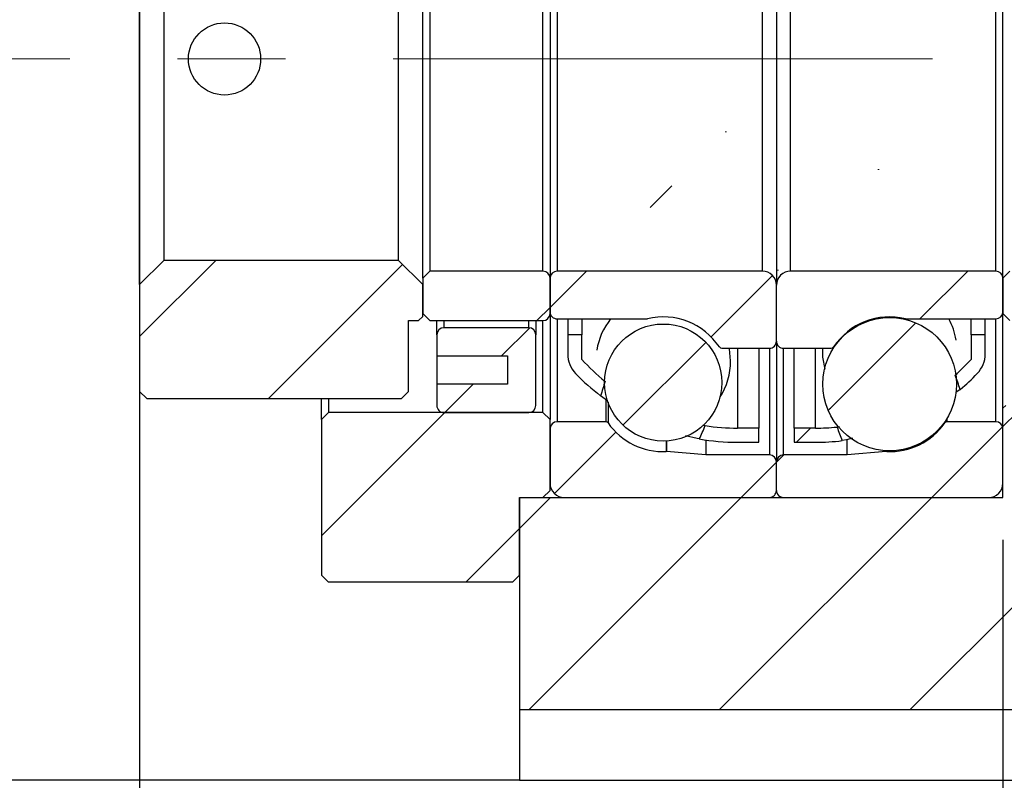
# Model space of a CAD drawing. Header units: millimetres. Extents: x 28 to 285, y 4 to 200.
# Tile 4 of 6: x 225 to 248, y 37 to 55. Entities that reach past the tile are written whole.
import ezdxf

# ---------------------------------------------------------------- set-up
doc = ezdxf.new("R2010")
doc.units = ezdxf.units.MM
doc.linetypes.add('CENTERX2', pattern=[20.319999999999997, 12.7, -2.54, 2.54, -2.54])
doc.layers.add('圖層0', color=7, linetype='Continuous')
doc.styles.add('SLDTEXTSTYLE0', font='TXT', dxfattribs={"width": 0.7})
doc.dimstyles.new('SLDDIMSTYLE1', dxfattribs={"dimtxt": 0.18, "dimasz": 2.5, "dimexe": 0, "dimexo": 0.0625, "dimgap": 0, "dimtad": 0, "dimtih": 1, "dimtoh": 1, "dimdec": 0, "dimrnd": 1e-09, "dimzin": 0, "dimdsep": 46, "dimtxsty": 'Standard', "dimsah": 1, "dimcen": 0.09, "dimadec": 0, "dimazin": 0, "dimtfac": 2.5, "dimtdec": 0, "dimtofl": 0, "dimtmove": 0, "dimatfit": 3, "dimfxl": 0, "dimfrac": 2, "dimtolj": 1, "dimtzin": 0, "dimarcsym": 0})
doc.dimstyles.new('SLDDIMSTYLE3', dxfattribs={"dimtxt": 3.389973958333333, "dimasz": 2.5, "dimexe": 0, "dimexo": 0.0625, "dimgap": 0.8474934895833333, "dimtad": 1, "dimlfac": 3, "dimrnd": 1e-09, "dimzin": 12, "dimdsep": 46, "dimtxsty": 'SLDTEXTSTYLE0', "dimsah": 1, "dimcen": 0.09, "dimadec": 0, "dimazin": 3, "dimtfac": 1, "dimtofl": 0, "dimtmove": 0, "dimatfit": 3, "dimfxl": 0, "dimfrac": 2, "dimtolj": 1, "dimtzin": 12, "dimarcsym": 0})
doc.dimstyles.new('SLDDIMSTYLE5', dxfattribs={"dimtxt": 3.389973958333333, "dimasz": 2.5, "dimexe": 0, "dimexo": 0.0625, "dimgap": 0.8474934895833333, "dimtad": 1, "dimlfac": 3, "dimrnd": 1e-09, "dimzin": 12, "dimdsep": 46, "dimtxsty": 'SLDTEXTSTYLE0', "dimsah": 1, "dimcen": 0.09, "dimadec": 0, "dimazin": 3, "dimtfac": 1, "dimtmove": 0, "dimatfit": 0, "dimfxl": 0, "dimfrac": 2, "dimtolj": 1, "dimtzin": 12, "dimarcsym": 0})
pattern_1 = [(45, (0, 0), (-2.245064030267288, 2.245064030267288), [])]

# ---------------------------------------------------------------- blocks, each defined once
blk = doc.blocks.new('_D_13')
at = {"layer": '圖層0', "color": 7}
for p, q in [((227.4061967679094, 58.66205020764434), (227.4061967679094, 26.00049713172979)), ((247.7395301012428, 43.01205020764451), (247.7395301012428, 26.00049713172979)), ((227.4061967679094, 27.00049713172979), (247.7395301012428, 27.00049713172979))]:
    blk.add_line(p, q, dxfattribs=at)
for points in [[(227.4061967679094, 27.00049713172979), (230.7961707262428, 26.47896267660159), (230.7961707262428, 27.522031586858)], [(247.7395301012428, 27.00049713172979), (244.3495561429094, 27.522031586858), (244.3495561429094, 26.47896267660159)]]:
    blk.add_solid(points, dxfattribs=at)
at = {"layer": '圖層0', "color": 7, "char_height": 3.175, "attachment_point": 1, "style": 'SLDTEXTSTYLE0'}
for s, insert in [('(', (235.5281638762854, 31.09328726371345)), (')', (240.831589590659, 31.09328726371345)), ('61', (236.8569601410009, 31.09328726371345))]:
    blk.add_mtext(s, dxfattribs=dict(at, insert=insert))
blk = doc.blocks.new('_D_14')
at = {"layer": '圖層0', "color": 7}
for p, q in [((247.7395301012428, 43.01205020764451), (247.7395301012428, 26.00049713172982)), ((251.4061967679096, 36.34538354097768), (251.4061967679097, 26.00049713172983)), ((247.7395301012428, 27.00049713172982), (241.2203494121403, 27.00049713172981)), ((247.7395301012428, 27.00049713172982), (251.4061967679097, 27.00049713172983)), ((251.4061967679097, 27.00049713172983), (259.9304370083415, 27.00049713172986))]:
    blk.add_line(p, q, dxfattribs=at)
for points in [[(247.7395301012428, 27.00049713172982), (244.3495561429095, 27.52203158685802), (244.3495561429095, 26.47896267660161)], [(251.4061967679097, 27.00049713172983), (254.796170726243, 26.47896267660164), (254.796170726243, 27.52203158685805)]]:
    blk.add_solid(points, dxfattribs=at)
at = {"layer": '圖層0', "color": 7, "insert": (255.9558074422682, 31.09328726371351), "char_height": 3.175, "attachment_point": 1, "style": 'SLDTEXTSTYLE0'}
blk.add_mtext('11', dxfattribs=at)
blk = doc.blocks.new('_D_18')
at = {"layer": '圖層0', "color": 7}
for p, q in [((257.9431222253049, 59.34538354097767), (257.9431222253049, 69.36789196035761)), ((248.5728634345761, 59.34538354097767), (258.9431222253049, 59.34538354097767)), ((257.9431222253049, 59.34538354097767), (257.9431222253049, 49.34538354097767)), ((248.5728634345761, 49.34538354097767), (258.9431222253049, 49.34538354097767))]:
    blk.add_line(p, q, dxfattribs=at)
for points in [[(257.9431222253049, 59.34538354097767), (257.4215877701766, 55.95540958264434), (258.4646566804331, 55.95540958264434)], [(257.9431222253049, 49.34538354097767), (258.4646566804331, 52.73535749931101), (257.4215877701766, 52.73535749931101)]]:
    blk.add_solid(points, dxfattribs=at)
at = {"layer": '圖層0', "color": 7, "char_height": 3.175, "attachment_point": 1, "rotation": 90.00000000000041, "style": 'SLDTEXTSTYLE0'}
for s, insert in [('30', (253.8503318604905, 65.39326192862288)), ('%%c', (253.8503318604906, 61.37159545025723))]:
    blk.add_mtext(s, dxfattribs=dict(at, insert=insert))

msp = doc.modelspace()

# ---------------------------------------------------------------- hatches: boundary and pattern name
at = {"layer": '圖層0', "linetype": 'Continuous', "lineweight": 18}
h = msp.add_hatch(dxfattribs=at)
h.set_pattern_fill('ANSI31', color=256, style=0)
h.set_pattern_definition(pattern_1)
edge = h.paths.add_edge_path(flags=0)
edge.add_ellipse((242.206414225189, 54.34538354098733), major_axis=(19.99899203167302, -53.46773633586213), ratio=0.02686027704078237, start_angle=81.0498738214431, end_angle=81.41130713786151, ccw=False)
edge.add_arc((243.3228634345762, 50.61179247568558), 5.299742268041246, 310.0981584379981, 316.0102846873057)
edge.add_arc((246.6561967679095, 47.39398601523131), 0.6666666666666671, 316.0102846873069, 360.0000000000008)
edge.add_line((247.3228634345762, 47.39398601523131), (247.3228634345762, 47.84538354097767))
edge.add_line((247.3228634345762, 47.84538354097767), (246.9895301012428, 47.84538354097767))
edge.add_line((246.9895301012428, 47.84538354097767), (246.9895301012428, 47.26205020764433))
edge.add_arc((243.3228634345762, 50.61179247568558), 4.966408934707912, 311.490994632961, 317.5862369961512, ccw=False)
h = msp.add_hatch(dxfattribs=at)
h.set_pattern_fill('ANSI31', color=256, style=0)
h.set_pattern_definition(pattern_1)
edge = h.paths.add_edge_path(flags=0)
edge.add_arc((238.1561967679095, 47.39398601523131), 0.6666666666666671, 180, 223.9897153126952)
edge.add_arc((241.4895301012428, 50.61179247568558), 5.299742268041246, 223.989715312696, 232.5201576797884)
edge.add_ellipse((242.6059793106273, 54.34538354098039), major_axis=(-5.629427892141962, -14.97758208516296), ratio=0.09582988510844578, start_angle=302.52190585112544, end_angle=304.0503568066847, ccw=False)
edge.add_arc((241.4895301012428, 50.61179247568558), 4.966408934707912, 222.4137630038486, 231.0768909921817, ccw=False)
edge.add_line((237.8228634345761, 47.26205020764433), (237.8228634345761, 47.84538354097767))
edge.add_line((237.8228634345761, 47.84538354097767), (237.4895301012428, 47.84538354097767))
edge.add_line((237.4895301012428, 47.84538354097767), (237.4895301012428, 47.39398601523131))
h = msp.add_hatch(dxfattribs=at)
h.set_pattern_fill('ANSI31', color=256, style=0)
h.set_pattern_definition(pattern_1)
edge = h.paths.add_edge_path(flags=0)
edge.add_arc((243.3228634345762, 50.61179247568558), 4.966408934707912, 270, 275.8927247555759, ccw=False)
edge.add_line((243.3228634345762, 45.64538354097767), (242.8228634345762, 45.64538354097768))
edge.add_line((242.8228634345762, 45.64538354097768), (242.8228634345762, 45.31205020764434))
edge.add_line((242.8228634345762, 45.31205020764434), (243.3228634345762, 45.31205020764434))
edge.add_arc((243.3228634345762, 50.61179247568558), 5.299742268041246, 270.0000000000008, 276.8466302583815)
edge.add_ellipse((242.206414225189, 54.34538354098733), major_axis=(19.99899203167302, -53.46773633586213), ratio=0.02686027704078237, start_angle=278.7599221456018, end_angle=279.1095316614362, ccw=False)
h = msp.add_hatch(dxfattribs=at)
h.set_pattern_fill('ANSI31', color=256, style=0)
h.set_pattern_definition(pattern_1)
edge = h.paths.add_edge_path(flags=0)
edge.add_line((241.9895301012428, 45.31205020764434), (241.9895301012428, 45.64538354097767))
edge.add_line((241.9895301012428, 45.64538354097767), (241.4895301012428, 45.64538354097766))
edge.add_arc((241.4895301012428, 50.61179247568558), 4.966408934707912, 261.19714753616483, 270, ccw=False)
edge.add_ellipse((242.6059793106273, 54.34538354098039), major_axis=(-5.629427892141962, -14.97758208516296), ratio=0.09582988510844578, start_angle=55.36643687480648, end_angle=56.85186396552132, ccw=False)
edge.add_arc((241.4895301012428, 50.61179247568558), 5.299742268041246, 260.2014962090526, 270.0000000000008)
edge.add_line((241.4895301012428, 45.31205020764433), (241.9895301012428, 45.31205020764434))
h = msp.add_hatch(dxfattribs=at)
h.set_pattern_fill('ANSI31', color=256, style=0)
h.set_pattern_definition(pattern_1)
h.paths.add_polyline_path([(233.9728634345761, 48.178716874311), (234.0728634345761, 48.27871687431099), (234.0728634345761, 49.02871687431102), (233.5061967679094, 49.59538354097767), (227.9728634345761, 49.59538354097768), (227.4061967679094, 49.02871687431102), (227.4061967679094, 46.51205020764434), (227.5728634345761, 46.34538354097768), (233.5728634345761, 46.34538354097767), (233.7395301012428, 46.51205020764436), (233.7395301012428, 48.17871687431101)], flags=0)
h = msp.add_hatch(dxfattribs=at)
h.set_pattern_fill('ANSI31', color=256, style=0)
h.set_pattern_definition(pattern_1)
edge = h.paths.add_edge_path(flags=0)
edge.add_line((234.2395301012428, 49.34538354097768), (234.0728634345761, 49.17871687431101))
edge.add_line((234.0728634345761, 49.17871687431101), (234.0728634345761, 48.34538354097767))
edge.add_line((234.0728634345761, 48.34538354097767), (234.2395301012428, 48.17871687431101))
edge.add_line((234.2395301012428, 48.17871687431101), (236.9061967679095, 48.17871687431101))
edge.add_arc((236.9061967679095, 48.34538354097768), 0.1666666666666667, 270.0000000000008, 360.0000000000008)
edge.add_line((237.0728634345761, 48.34538354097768), (237.0728634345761, 49.17871687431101))
edge.add_arc((236.9061967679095, 49.17871687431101), 0.1666666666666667, 0, 90)
edge.add_line((236.9061967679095, 49.34538354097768), (234.2395301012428, 49.34538354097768))
h = msp.add_hatch(dxfattribs=at)
h.set_pattern_fill('ANSI31', color=256, style=0)
h.set_pattern_definition(pattern_1)
edge = h.paths.add_edge_path(flags=0)
edge.add_line((242.0728634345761, 49.34538354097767), (237.2395301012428, 49.34538354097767))
edge.add_arc((237.2395301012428, 49.178716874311), 0.1666666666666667, 90, 180)
edge.add_line((237.0728634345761, 49.178716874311), (237.0728634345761, 48.38705020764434))
edge.add_arc((237.2395301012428, 48.38705020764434), 0.1666666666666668, 180.0000000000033, 270.0000000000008)
edge.add_line((237.2395301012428, 48.22038354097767), (239.3528373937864, 48.22038354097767))
edge.add_arc((239.3528373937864, 48.28705020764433), 0.0666666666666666, 270.0000000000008, 283.5190642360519)
edge.add_arc((239.7395301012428, 46.67871687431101), 1.5875, 33.652613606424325, 103.51906423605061, ccw=False)
edge.add_arc((241.1164794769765, 47.59538354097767), 0.06666666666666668, 213.6526136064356, 270.0000000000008)
edge.add_line((241.1164794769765, 47.528716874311), (242.2395301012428, 47.528716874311))
edge.add_arc((242.2395301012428, 47.69538354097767), 0.1666666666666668, 270.0000000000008, 360.0000000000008)
edge.add_line((242.4061967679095, 47.69538354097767), (242.4061967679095, 49.01205020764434))
edge.add_arc((242.0728634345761, 49.01205020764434), 0.3333333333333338, 0, 90)
h = msp.add_hatch(dxfattribs=at)
h.set_pattern_fill('ANSI31', color=256, style=0)
h.set_pattern_definition(pattern_1)
edge = h.paths.add_edge_path(flags=0)
edge.add_line((247.7395301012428, 48.38705020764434), (247.7395301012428, 49.17871687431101))
edge.add_arc((247.5728634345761, 49.17871687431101), 0.1666666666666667, 0, 90)
edge.add_line((247.5728634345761, 49.34538354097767), (242.7395301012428, 49.34538354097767))
edge.add_arc((242.7395301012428, 49.01205020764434), 0.3333333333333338, 90, 180.000000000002)
edge.add_line((242.4061967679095, 49.01205020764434), (242.4061967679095, 47.69538354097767))
edge.add_arc((242.5728634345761, 47.69538354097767), 0.1666666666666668, 180, 270.0000000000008)
edge.add_line((242.5728634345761, 47.528716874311), (243.6959140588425, 47.528716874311))
edge.add_arc((243.6959140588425, 47.59538354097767), 0.06666666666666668, 270.0000000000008, 326.3473863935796)
edge.add_arc((245.0728634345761, 46.67871687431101), 1.5875, 76.48093576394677, 146.3473863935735, ccw=False)
edge.add_arc((245.4595561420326, 48.28705020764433), 0.0666666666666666, 256.4809357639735, 270.0000000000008)
edge.add_line((245.4595561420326, 48.22038354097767), (247.5728634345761, 48.22038354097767))
edge.add_arc((247.5728634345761, 48.38705020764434), 0.1666666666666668, 270.0000000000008, 360.0000000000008)
h = msp.add_hatch(dxfattribs=at)
h.set_pattern_fill('ANSI31', color=256, style=0)
h.set_pattern_definition(pattern_1)
edge = h.paths.add_edge_path(flags=0)
edge.add_line((247.9061967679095, 49.34538354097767), (247.7395301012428, 49.178716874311))
edge.add_line((247.7395301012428, 49.178716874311), (247.7395301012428, 48.34538354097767))
edge.add_line((247.7395301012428, 48.34538354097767), (247.9061967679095, 48.17871687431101))
edge.add_line((247.9061967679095, 48.17871687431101), (250.5728634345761, 48.178716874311))
edge.add_arc((250.5728634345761, 48.34538354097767), 0.1666666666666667, 270.0000000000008, 360.0000000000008)
edge.add_line((250.7395301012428, 48.34538354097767), (250.7395301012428, 49.178716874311))
edge.add_arc((250.5728634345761, 49.178716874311), 0.1666666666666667, 0, 90)
edge.add_line((250.5728634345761, 49.34538354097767), (247.9061967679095, 49.34538354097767))
h = msp.add_hatch(dxfattribs=at)
h.set_pattern_fill('ANSI31', color=256, style=0)
h.set_pattern_definition(pattern_1)
edge = h.paths.add_edge_path(flags=0)
edge.add_arc((245.0728634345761, 46.68186978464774), 1.572202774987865, 0, 360)
h = msp.add_hatch(dxfattribs=at)
h.set_pattern_fill('ANSI31', color=256, style=0)
h.set_pattern_definition(pattern_1)
edge = h.paths.add_edge_path(flags=0)
edge.add_line((234.4061967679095, 47.84538354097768), (234.4061967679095, 47.34538354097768))
edge.add_line((234.4061967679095, 47.34538354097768), (236.0728634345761, 47.34538354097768))
edge.add_line((236.0728634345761, 47.34538354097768), (236.0728634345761, 46.67871687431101))
edge.add_line((236.0728634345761, 46.67871687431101), (234.4061967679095, 46.67871687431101))
edge.add_line((234.4061967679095, 46.67871687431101), (234.4061967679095, 46.17871687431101))
edge.add_arc((234.5728634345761, 46.17871687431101), 0.1666666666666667, 180.0000000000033, 270.0000000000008)
edge.add_line((234.5728634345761, 46.01205020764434), (236.5728634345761, 46.01205020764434))
edge.add_arc((236.5728634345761, 46.17871687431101), 0.1666666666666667, 270.0000000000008, 359.9999999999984)
edge.add_line((236.7395301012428, 46.17871687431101), (236.7395301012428, 47.84538354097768))
edge.add_arc((236.5728634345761, 47.84538354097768), 0.1666666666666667, 0, 90)
edge.add_line((236.5728634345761, 48.01205020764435), (234.5728634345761, 48.01205020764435))
edge.add_arc((234.5728634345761, 47.84538354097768), 0.1666666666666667, 90, 180)
h = msp.add_hatch(dxfattribs=at)
h.set_pattern_fill('ANSI31', color=256, style=0)
h.set_pattern_definition(pattern_1)
edge = h.paths.add_edge_path(flags=0)
edge.add_arc((239.7395301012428, 46.71894633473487), 1.380189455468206, 0, 360)
h = msp.add_hatch(dxfattribs=at)
h.set_pattern_fill('ANSI31', color=256, style=0)
h.set_pattern_definition(pattern_1)
h.paths.add_polyline_path([(248.0061967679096, 46.17871687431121), (247.8061967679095, 46.17871687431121), (247.7395301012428, 46.11205020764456), (247.7395301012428, 44.01205020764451), (236.3561967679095, 44.01205020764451), (236.3561967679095, 39.01205020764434), (251.4061967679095, 39.01205020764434), (251.4061967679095, 46.01205020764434), (248.0728634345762, 46.01205020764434), (248.0728634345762, 46.11205020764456)], flags=0)
h = msp.add_hatch(dxfattribs=at)
h.set_pattern_fill('ANSI31', color=256, style=0)
h.set_pattern_definition(pattern_1)
h.paths.add_polyline_path([(231.8561967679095, 46.01205020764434), (231.6895301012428, 45.84538354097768), (231.6895301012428, 42.178716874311), (231.8561967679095, 42.01205020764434), (236.1895301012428, 42.01205020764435), (236.3561967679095, 42.17871687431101), (236.3561967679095, 44.01205020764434), (236.9061967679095, 44.01205020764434), (237.0728634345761, 44.17871687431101), (237.0728634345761, 45.84538354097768), (236.9061967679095, 46.01205020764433)], flags=0)
h = msp.add_hatch(dxfattribs=at)
h.set_pattern_fill('ANSI31', color=256, style=0)
h.set_pattern_definition(pattern_1)
edge = h.paths.add_edge_path(flags=0)
edge.add_line((237.4061967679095, 44.01205020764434), (242.2395301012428, 44.01205020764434))
edge.add_arc((242.2395301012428, 44.17871687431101), 0.1666666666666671, 270.0000000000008, 360.0000000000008)
edge.add_line((242.4061967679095, 44.17871687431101), (242.4061967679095, 44.84538354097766))
edge.add_arc((242.2395301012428, 44.84538354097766), 0.1666666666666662, 0, 90)
edge.add_line((242.2395301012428, 45.01205020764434), (240.7395301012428, 45.01205020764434))
edge.add_line((240.7395301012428, 45.01205020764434), (239.81886469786, 45.09259799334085))
edge.add_arc((239.8130543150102, 45.02618501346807), 0.06666666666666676, 84.99999999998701, 92.54751564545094)
edge.add_arc((239.7395301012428, 46.67871687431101), 1.5875, 215.051136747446, 272.5475156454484, ccw=False)
edge.add_arc((238.3853634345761, 45.728716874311), 0.06666666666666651, 35.05113674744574, 90)
edge.add_line((238.3853634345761, 45.79538354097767), (237.2395301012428, 45.79538354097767))
edge.add_arc((237.2395301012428, 45.628716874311), 0.1666666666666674, 90, 180)
edge.add_line((237.0728634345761, 45.628716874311), (237.0728634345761, 44.34538354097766))
edge.add_arc((237.4061967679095, 44.34538354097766), 0.3333333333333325, 180, 270.0000000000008)
h = msp.add_hatch(dxfattribs=at)
h.set_pattern_fill('ANSI31', color=256, style=0)
h.set_pattern_definition(pattern_1)
edge = h.paths.add_edge_path(flags=0)
edge.add_line((242.4061967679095, 44.84538354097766), (242.4061967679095, 44.17871687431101))
edge.add_arc((242.5728634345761, 44.17871687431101), 0.1666666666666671, 180, 270.0000000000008)
edge.add_line((242.5728634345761, 44.01205020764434), (247.4061967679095, 44.01205020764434))
edge.add_arc((247.4061967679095, 44.34538354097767), 0.3333333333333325, 270.0000000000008, 359.9999999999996)
edge.add_line((247.7395301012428, 44.34538354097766), (247.7395301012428, 45.628716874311))
edge.add_arc((247.5728634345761, 45.628716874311), 0.1666666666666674, 0, 90)
edge.add_line((247.5728634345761, 45.79538354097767), (246.4270301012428, 45.79538354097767))
edge.add_arc((246.4270301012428, 45.72871687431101), 0.06666666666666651, 90, 144.9488632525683)
edge.add_arc((245.0728634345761, 46.67871687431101), 1.5875, 267.45248435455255, 324.9488632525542, ccw=False)
edge.add_arc((244.9993392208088, 45.02618501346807), 0.06666666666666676, 87.45248435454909, 95.00000000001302)
edge.add_line((244.9935288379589, 45.09259799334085), (244.0728634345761, 45.01205020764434))
edge.add_line((244.0728634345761, 45.01205020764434), (242.5728634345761, 45.01205020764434))
edge.add_arc((242.5728634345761, 44.84538354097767), 0.1666666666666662, 90, 180.0000000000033)

# ---------------------------------------------------------------- linework, layer by layer
at = {"color": 7, "linetype": 'Continuous', "lineweight": 25}
for p, q in [((227.4061959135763, 49.02871690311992), (227.4061959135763, 59.66205017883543)), ((242.4061989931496, 59.67871712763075), (242.4061989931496, 49.0120499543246)), ((234.0728636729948, 49.17871695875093), (234.0728636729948, 59.51205012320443)), ((237.0728647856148, 59.51205012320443), (237.0728647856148, 49.17871695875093)), ((247.7395282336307, 49.17871695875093), (247.7395282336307, 59.51205012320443)), ((234.2395306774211, 59.34538342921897), (234.2395306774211, 49.34538365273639)), ((236.9061952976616, 49.34538365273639), (236.9061952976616, 59.34538342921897)), ((237.2395293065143, 59.34538342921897), (237.2395293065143, 49.34538365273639)), ((242.072864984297, 59.34538342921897), (242.072864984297, 49.34538365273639)), ((242.7395280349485, 49.34538365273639), (242.7395280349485, 59.34538342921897)), ((247.5728637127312, 49.34538365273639), (247.5728637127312, 59.34538342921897)), ((227.9728622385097, 59.0953835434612), (227.9728622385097, 49.59538353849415)), ((233.5061973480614, 49.59538353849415), (233.5061973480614, 59.0953835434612)), ((227.4061959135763, 49.02871690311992), (227.9728622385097, 49.59538353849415)), ((233.5061973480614, 49.59538353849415), (227.9728622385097, 49.59538353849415)), ((233.5061973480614, 49.59538353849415), (234.0728636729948, 49.02871690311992)), ((234.0728636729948, 49.17871695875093), (234.2395306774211, 49.34538365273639)), ((234.0728636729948, 49.17871695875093), (234.0728636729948, 48.34538379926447)), ((236.9061952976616, 49.34538365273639), (234.2395306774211, 49.34538365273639)), ((237.0728647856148, 49.17871695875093), (237.0728647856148, 48.38704992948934)), ((237.0728647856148, 48.34538379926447), (237.0728647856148, 49.17871695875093)), ((242.072864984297, 49.34538365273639), (237.2395293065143, 49.34538365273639)), ((247.5728637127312, 49.34538365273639), (242.7395280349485, 49.34538365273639)), ((247.7395282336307, 49.17871695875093), (247.9061977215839, 49.34538365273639)), ((247.7395282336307, 49.17871695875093), (247.7395282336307, 48.34538379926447)), ((247.7395282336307, 48.38704992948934), (247.7395282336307, 49.17871695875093)), ((227.4061959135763, 49.02871690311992), (227.4061959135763, 46.51205047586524)), ((234.0728636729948, 48.27871662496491), (234.0728636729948, 49.02871690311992)), ((242.4061989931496, 47.69538335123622), (242.4061989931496, 49.0120499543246)), ((234.0728636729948, 48.27871662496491), (233.9728644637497, 48.17871679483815)), ((234.2395306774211, 48.17871679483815), (234.0728636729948, 48.34538379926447)), ((237.0728647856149, 48.34538379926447), (237.0728647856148, 45.8453836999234)), ((247.9061977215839, 48.17871679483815), (247.7395282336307, 48.34538379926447)), ((247.7395282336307, 46.11204991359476), (247.7395282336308, 48.34538379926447)), ((233.7395296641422, 48.17871679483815), (233.9728644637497, 48.17871679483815)), ((233.7395296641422, 46.51205047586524), (233.7395296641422, 48.17871679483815)), ((234.2395306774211, 48.17871679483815), (236.9061952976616, 48.17871679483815)), ((234.4061976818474, 47.84538340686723), (234.4061976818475, 48.17871679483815)), ((236.572861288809, 48.01205041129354), (234.5728622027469, 48.01205041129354)), ((236.7395307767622, 48.17871679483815), (236.7395307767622, 47.84538340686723)), ((236.9061952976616, 46.012050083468), (236.9061952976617, 48.17871679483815)), ((237.2395293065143, 48.22038354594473), (239.3528368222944, 48.22038354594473)), ((237.4895310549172, 48.22038354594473), (237.4895310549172, 47.84538340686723)), ((237.8228650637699, 48.22038354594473), (237.8228650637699, 47.84538340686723)), ((245.4595561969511, 48.22038354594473), (247.5728637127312, 48.22038354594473)), ((246.9895279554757, 47.84538340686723), (246.9895279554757, 48.22038354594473)), ((247.3228619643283, 47.84538340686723), (247.3228619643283, 48.22038354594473)), ((234.4061976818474, 47.84538340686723), (234.4061976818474, 47.34538363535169)), ((236.7395307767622, 46.17871708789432), (236.7395307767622, 47.84538340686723)), ((237.4895310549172, 47.84538340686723), (237.4895310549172, 47.3939862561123)), ((237.8228650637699, 47.84538340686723), (237.4895310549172, 47.84538340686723)), ((237.8228650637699, 47.26205013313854), (237.8228650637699, 47.84538340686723)), ((246.9895279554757, 47.84538340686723), (246.9895279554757, 47.26205013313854)), ((247.3228619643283, 47.84538340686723), (246.9895279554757, 47.84538340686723)), ((247.3228619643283, 47.3939862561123), (247.3228619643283, 47.84538340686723)), ((242.4061989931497, 47.69538335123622), (242.4061989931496, 44.84538353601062)), ((234.4061976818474, 47.34538363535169), (236.0728627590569, 47.34538363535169)), ((234.4061976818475, 47.34538363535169), (234.4061976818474, 46.67871685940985)), ((236.0728627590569, 47.34538363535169), (236.0728627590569, 46.67871685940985)), ((241.1164786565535, 47.52871696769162), (242.2395295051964, 47.52871696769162)), ((241.9895277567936, 47.52871696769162), (241.9895277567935, 45.64538341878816)), ((242.5728635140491, 47.52871696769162), (243.6959143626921, 47.52871696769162)), ((242.822865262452, 45.64538341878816), (242.822865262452, 47.52871696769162)), ((234.4061976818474, 46.67871685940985), (234.4061976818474, 46.17871708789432)), ((236.0728627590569, 46.67871685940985), (234.4061976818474, 46.67871685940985)), ((227.5728629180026, 46.34538347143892), (227.4061959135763, 46.51205047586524)), ((233.7395296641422, 46.51205047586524), (233.5728626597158, 46.34538347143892)), ((238.4290194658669, 46.28876030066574), (238.264729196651, 46.40608956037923)), ((227.5728629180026, 46.34538347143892), (233.5728626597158, 46.34538347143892)), ((231.6895297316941, 45.8453836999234), (231.6895297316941, 46.34538347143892)), ((231.8561967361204, 46.34538347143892), (231.8561967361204, 46.012050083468)), ((247.7395282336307, 46.11204991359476), (247.806196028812, 46.17871708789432)), ((231.6895297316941, 45.8453836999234), (231.8561967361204, 46.012050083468)), ((236.9061952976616, 46.012050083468), (231.8561967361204, 46.012050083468)), ((234.5728622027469, 46.012050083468), (236.572861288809, 46.012050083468)), ((236.9061952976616, 46.012050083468), (237.0728647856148, 45.8453836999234)), ((247.7395282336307, 44.01205037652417), (247.7395282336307, 46.11204991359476)), ((231.6895297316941, 45.8453836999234), (231.6895297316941, 42.17871705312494)), ((237.0728647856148, 44.17871676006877), (237.0728647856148, 45.8453836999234)), ((238.3853640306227, 45.79538347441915), (237.2395293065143, 45.79538347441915)), ((240.6659768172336, 45.71733305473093), (240.7294955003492, 45.70388413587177)), ((247.5728637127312, 45.79538347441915), (246.4270289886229, 45.79538347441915)), ((237.0728647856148, 45.62871709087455), (237.0728647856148, 44.3453837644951)), ((241.9895277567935, 45.64538341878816), (241.4895292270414, 45.64538341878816)), ((241.9895277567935, 45.31205003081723), (241.9895277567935, 45.64538341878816)), ((242.822865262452, 45.64538341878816), (242.822865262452, 45.31205003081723)), ((243.3228637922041, 45.64538341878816), (242.822865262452, 45.64538341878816)), ((247.7395282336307, 44.3453837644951), (247.7395282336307, 45.62871709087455)), ((240.7395289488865, 45.36538749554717), (240.7395289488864, 45.01204991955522)), ((241.4895292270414, 45.31205003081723), (241.9895277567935, 45.31205003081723)), ((242.822865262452, 45.31205003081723), (243.3228637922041, 45.31205003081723)), ((244.0728640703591, 45.01204991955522), (244.0728640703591, 45.36282263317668)), ((240.7395289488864, 45.01204991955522), (239.8188656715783, 45.09259814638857)), ((242.2395295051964, 45.01204991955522), (240.7395289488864, 45.01204991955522)), ((244.0728640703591, 45.01204991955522), (242.5728635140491, 45.01204991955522)), ((244.9935273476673, 45.09259814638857), (244.0728640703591, 45.01204991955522)), ((242.4061989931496, 44.17871676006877), (242.4061989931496, 44.84538353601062)), ((237.0728647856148, 44.17871676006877), (236.9061952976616, 44.01205037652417)), ((236.3561959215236, 44.01205037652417), (236.3561959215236, 39.01205017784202)), ((236.3561959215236, 44.01205037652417), (247.7395282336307, 44.01205037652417)), ((236.3561959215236, 44.01205037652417), (236.9061952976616, 44.01205037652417)), ((236.3561959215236, 42.17871705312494), (236.3561959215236, 44.01205037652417)), ((237.4061987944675, 44.01205037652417), (242.2395295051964, 44.01205037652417)), ((242.5728635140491, 44.01205037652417), (247.4061991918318, 44.01205037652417)), ((231.8561967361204, 42.01205004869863), (231.6895297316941, 42.17871705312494)), ((236.1895289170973, 42.01205004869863), (231.8561967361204, 42.01205004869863)), ((236.3561959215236, 42.17871705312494), (236.1895289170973, 42.01205004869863)), ((236.3561959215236, 39.01205017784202), (251.406197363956, 39.01205017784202)), ((236.3561959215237, 39.01205017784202), (236.3561959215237, 37.34538385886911)), ((236.3561959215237, 37.34538385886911), (222.9061967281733, 37.34538385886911)), ((236.3561959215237, 37.34538385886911), (251.4061973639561, 37.34538385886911))]:
    msp.add_line(p, q, dxfattribs=at)
at = {"color": 8, "linetype": 'Continuous', "lineweight": 25}
for p, q in [((234.5728622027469, 48.17871679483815), (234.5728622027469, 48.01205041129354)), ((236.572861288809, 48.01205041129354), (236.572861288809, 48.17871679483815)), ((237.2395293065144, 48.22038354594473), (237.2395293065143, 45.79538347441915)), ((247.5728637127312, 45.79538347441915), (247.5728637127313, 48.22038354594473)), ((241.4895292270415, 47.52871696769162), (241.4895292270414, 45.64538341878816)), ((242.2395295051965, 47.52871696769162), (242.2395295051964, 45.01204991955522)), ((242.5728635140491, 45.01204991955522), (242.5728635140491, 47.52871696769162)), ((243.3228637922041, 45.64538341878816), (243.3228637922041, 47.52871696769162)), ((238.3853640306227, 46.31203653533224), (238.3853640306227, 45.79538347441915)), ((238.4399370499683, 46.25420202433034), (238.4399370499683, 45.76700421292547)), ((246.3724559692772, 45.76700421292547), (246.3724559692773, 45.79706171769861)), ((246.4270289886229, 45.79538347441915), (246.4270289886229, 45.88308674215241)), ((239.8100888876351, 45.34056154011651), (239.8100888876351, 45.09278565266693)), ((239.8188656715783, 45.34103899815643), (239.8188656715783, 45.09259814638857)), ((244.9935273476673, 45.09259814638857), (244.9935273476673, 45.11166977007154)), ((245.0023041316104, 45.09278565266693), (245.0023041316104, 45.11125129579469))]:
    msp.add_line(p, q, dxfattribs=at)
at = {"color": 7, "linetype": 'Continuous', "lineweight": 25, "flags": 128}
for points in [[(241.3270320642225, 47.22799477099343), (241.3015163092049, 47.51145397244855), (241.2982877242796, 47.52871696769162)], [(243.4869603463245, 47.52871696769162), (243.4917535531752, 47.315206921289), (243.5416525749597, 47.03853147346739)], [(246.7364217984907, 46.55779641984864), (246.6548975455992, 46.49814024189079), (246.6293122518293, 46.48188804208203)], [(240.5876016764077, 45.38936098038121), (240.5396646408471, 45.39810299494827), (240.2652448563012, 45.46521099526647)], [(243.8327467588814, 45.67162684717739), (243.8431279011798, 45.67290586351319), (243.8886062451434, 45.68275118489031)], [(244.1948002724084, 45.40736406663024), (244.053994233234, 45.36954057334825), (243.954658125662, 45.34984372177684)]]:
    msp.add_lwpolyline(points, dxfattribs=at)
at = {"color": 7, "linetype": 'Continuous', "lineweight": 25}
for centre, radius in [((229.4061980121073, 54.34538358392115), 0.8500000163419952), ((245.0728634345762, 46.68186978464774), 1.572202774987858), ((239.7395301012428, 46.71894633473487), 1.380189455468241)]:
    msp.add_circle(centre, radius, dxfattribs=at)
for centre, radius, start, end in [((236.9061967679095, 49.17871687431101), 0.1666666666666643, 2.467092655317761e-10, 90), ((237.2395301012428, 49.178716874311), 0.1666666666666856, 90, 179.9999999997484), ((242.0728634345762, 49.01205020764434), 0.3333333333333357, 0, 90), ((242.7395301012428, 49.01205020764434), 0.3333333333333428, 90, 179.9999999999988), ((247.5728634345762, 49.178716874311), 0.1666666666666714, 3.24874577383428e-10, 90), ((236.9061967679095, 48.34538354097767), 0.1666666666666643, 270.0000000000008, 0), ((237.2395301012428, 48.38705020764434), 0.1666666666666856, 180, 270.0000000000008), ((239.7395301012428, 46.678716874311), 1.587500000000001, 33.6526136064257, 103.5190642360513), ((245.0728634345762, 46.678716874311), 1.587500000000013, 76.4809357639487, 146.3473863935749), ((247.5728634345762, 48.38705020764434), 0.1666666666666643, 270.0000000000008, 0), ((234.5728634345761, 47.84538354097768), 0.1666666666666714, 90, 179.9999999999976), ((236.5728634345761, 47.84538354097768), 0.1666666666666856, 2.46709265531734e-10, 90), ((239.7395301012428, 47.22799473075), 1.587500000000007, 141.3085044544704, 170.7382740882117), ((239.3528373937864, 48.28705020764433), 0.06666666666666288, 270.0000000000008, 283.5190642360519), ((245.4595561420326, 48.28705020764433), 0.06666666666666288, 256.4809357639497, 270.0000000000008), ((245.0728634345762, 47.45750901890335), 1.587500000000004, 9.539177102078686, 28.72138703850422), ((241.1164794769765, 47.59538354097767), 0.06666666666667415, 213.6526136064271, 270.0000000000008), ((242.2395301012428, 47.69538354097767), 0.1666666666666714, 270.0000000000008, 2.833492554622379e-10), ((242.5728634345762, 47.69538354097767), 0.1666666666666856, 179.9999999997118, 270.0000000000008), ((243.6959140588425, 47.59538354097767), 0.06666666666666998, 270.0000000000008, 326.3473863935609), ((238.1561967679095, 47.3939860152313), 0.6666666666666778, 179.9999999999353, 223.9897153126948), ((246.6561967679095, 47.39398601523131), 0.6666666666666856, 316.0102846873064, 7.938664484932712e-11), ((241.4895301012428, 50.61179247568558), 4.966408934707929, 222.4137630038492, 231.0768909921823), ((239.7395301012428, 47.22799473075), 1.587500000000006, 327.2489402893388, 0), ((243.3228634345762, 50.61179247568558), 4.966408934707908, 311.490994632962, 317.5862369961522), ((241.4895301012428, 50.61179247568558), 5.299742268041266, 223.9897153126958, 232.5201576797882), ((243.3228634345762, 50.61179247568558), 5.299742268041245, 310.0981584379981, 316.0102846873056), ((234.5728634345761, 46.17871687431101), 0.1666666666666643, 179.9999999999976, 270.0000000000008), ((236.5728634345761, 46.17871687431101), 0.1666666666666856, 270.0000000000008, 0), ((237.2395301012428, 45.628716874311), 0.1666666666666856, 90, 179.9999999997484), ((238.3853634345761, 45.728716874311), 0.06666666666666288, 35.05113674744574, 90), ((239.7395301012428, 46.678716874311), 1.587500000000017, 215.051136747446, 272.5475156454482), ((241.4895301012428, 50.61179247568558), 4.966408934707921, 261.1971475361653, 270.0000000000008), ((245.0728634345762, 46.678716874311), 1.587500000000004, 267.4524843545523, 324.948863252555), ((246.4270301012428, 45.728716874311), 0.06666666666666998, 90, 144.9488632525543), ((247.5728634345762, 45.628716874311), 0.1666666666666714, 3.24874577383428e-10, 90), ((243.3228634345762, 50.61179247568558), 4.966408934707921, 270.0000000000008, 275.8927247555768), ((241.4895301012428, 50.61179247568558), 5.299742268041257, 260.2014962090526, 270.0000000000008), ((243.3228634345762, 50.61179247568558), 5.29974226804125, 270.0000000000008, 276.8466302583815), ((239.8130543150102, 45.02618501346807), 0.06666666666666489, 84.99999999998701, 92.54751564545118), ((242.2395301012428, 44.84538354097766), 0.1666666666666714, 2.44266599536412e-12, 90), ((242.5728634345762, 44.84538354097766), 0.1666666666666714, 90, 180), ((244.9993392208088, 45.02618501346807), 0.0666666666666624, 87.4524843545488, 94.99999999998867), ((237.4061967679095, 44.34538354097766), 0.3333333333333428, 179.9999999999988, 270.0000000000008), ((247.4061967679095, 44.34538354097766), 0.3333333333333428, 270.0000000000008, 1.221332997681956e-12), ((242.2395301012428, 44.17871687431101), 0.1666666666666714, 270.0000000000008, 2.833492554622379e-10), ((242.5728634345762, 44.17871687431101), 0.1666666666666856, 179.9999999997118, 270.0000000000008)]:
    msp.add_arc(centre, radius, start, end, dxfattribs=at)
for centre, major_axis, ratio, start_param, end_param in [((242.206414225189, 54.34538354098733), (19.99899203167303, -53.46773633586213), 0.02686027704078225, 1.414587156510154, 1.420895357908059), ((242.6059793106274, 54.34538354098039), (-5.629427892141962, -14.97758208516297), 0.09582988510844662, 5.280003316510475, 5.306679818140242), ((242.6059793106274, 54.34538354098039), (-5.629427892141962, -14.97758208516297), 0.09582988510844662, 0.966326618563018, 0.9922522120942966), ((242.206414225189, 54.34538354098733), (19.99899203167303, -53.46773633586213), 0.02686027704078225, 4.865278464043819, 4.871380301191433)]:
    msp.add_ellipse(centre, major_axis=major_axis, ratio=ratio, start_param=start_param, end_param=end_param, dxfattribs=at)
at = {"layer": '圖層0', "color": 7, "linetype": 'CENTERX2', "lineweight": 18}
msp.add_line((192.7395301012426, 54.34538354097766), (252.9194848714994, 54.34538354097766), dxfattribs=at)

# ---------------------------------------------------------------- dimensions: what is measured, and where the dimension line sits
at = {"layer": '圖層0', "color": 7}
dim = msp.add_linear_dim(base=(257.9431222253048, 49.34538354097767), p1=(247.5728634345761, 59.34538354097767), p2=(247.5728634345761, 49.34538354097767), angle=90.0000000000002, text='%%c<>', dimstyle='SLDDIMSTYLE3', dxfattribs=at)
dim.commit()
dim.dimension.update_dxf_attribs({"geometry": '_D_18', "text_midpoint": (257.9431222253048, 65.36974370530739), "dimtype": 160})
dim = msp.add_linear_dim(base=(247.7395301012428, 27.00049713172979), p1=(227.4061967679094, 59.66205020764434), p2=(247.7395301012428, 44.01205020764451), text='(<>)', dimstyle='SLDDIMSTYLE5', dxfattribs=at)
dim.commit()
dim.dimension.update_dxf_attribs({"geometry": '_D_13', "text_midpoint": (238.8442748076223, 27.00049713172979), "dimtype": 160})
dim = msp.add_linear_dim(base=(251.4061967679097, 27.00049713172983), p1=(247.7395301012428, 44.01205020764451), p2=(251.4061967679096, 37.34538354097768), angle=1.665454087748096e-13, dimstyle='SLDDIMSTYLE5', dxfattribs=at)
dim.commit()
dim.dimension.update_dxf_attribs({"geometry": '_D_14', "text_midpoint": (257.9431222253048, 27.00049713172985), "dimtype": 160})

# ---------------------------------------------------------------- leaders
msp.add_leader([(265.2114141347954, 54.34538354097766), (265.2114141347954, 90.44669582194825), (238.9452300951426, 89.60333644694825)], dimstyle='SLDDIMSTYLE1', dxfattribs=at)

doc.saveas('drawing.dxf')
